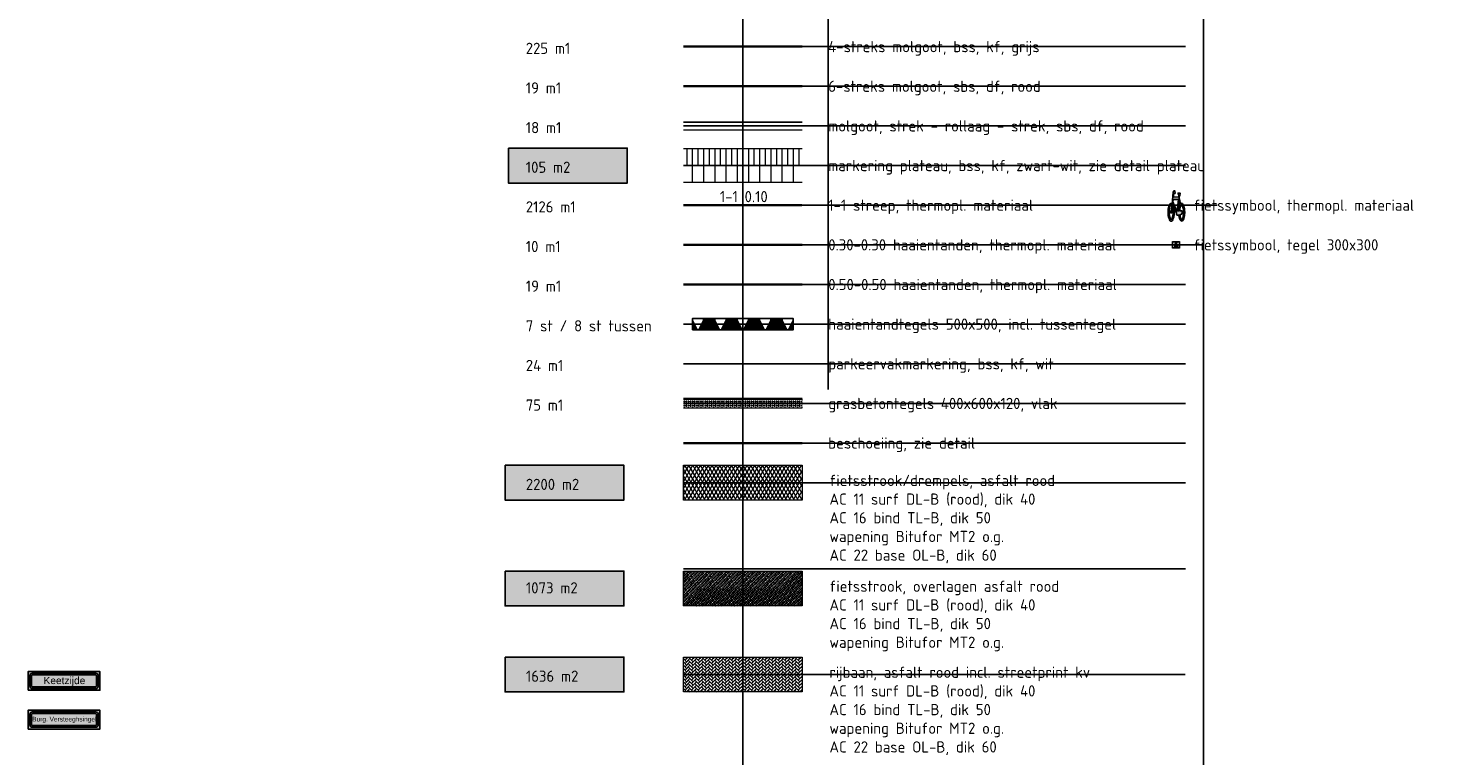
# Model space of a CAD drawing. Header units: metres. Extents: x 132493 to 134960, y 502695 to 503907.
# Tile 101 of 144: x 133969 to 134032, y 503049 to 503082. Entities that reach past the tile are written whole.
import ezdxf
from ezdxf.enums import TextEntityAlignment as Align

# ---------------------------------------------------------------- set-up
doc = ezdxf.new("R2010")
doc.units = ezdxf.units.M
doc.linetypes.add('VW-1-1_STREEP', pattern=[2, 1, -1])
doc.linetypes.add('XX-HIDDEN', pattern=[4, 2, -2])
doc.layers.get('Defpoints').update_dxf_attribs({"color": 3})
for name, color, linetype, lineweight in [('alg tekst 025', 7, 'Continuous', 0), ('N-WE-BC-WAPENING-GD', 180, 'Continuous', 25), ('N-WE-GK-BESCHOEIING_HOUT_SCHOT-G', 22, 'GK-BESCHOEIING', 35), ('N-WE-GR-GRAS-A', 54, 'Continuous', 18), ('N-WE-KL-BUISLEIDING GEVAARLIJKE INHOUD_MANTELBUIS-G', 20, 'Continuous', 35), ('N-WE-VH-DETAIL1-G', 7, 'Continuous', 18), ('N-WE-VH-GOOT-G', 40, 'Continuous', 35), ('N-WE-VH-GOOT_BSS_ACHTERKANT-G', 202, 'Continuous', 35), ('N-WE-VH-KANTVERHARDING-G', 2, 'Continuous', 18), ('N-WE-VH-PARKEERSCHEIDING-G', 7, 'XX-HIDDEN', 18), ('N-WE-VH-VERHARDING_ASFALT-A', 23, 'Continuous', 18), ('N-WE-VH-VERHARDING_GRASBETONSTEEN-G', 112, 'Continuous', 35), ('N-WE-VH-VERKEERSTEGEL-S', 7, 'Continuous', 25), ('N-WE-VW-MARKERING-T25', 7, 'Continuous', 25), ('N-WE-VW-MARKERING_DWARS_DRIEHOEK_3030-G', 7, 'VW-HAAIETAND30-L-N', 35), ('N-WE-VW-MARKERING_DWARS_DRIEHOEK_5050-G', 7, 'VW-HAAIETAND50-L-N', 35), ('N-WE-VW-MARKERING_LANGS_STREEP_11_010-G', 7, 'VW-1-1_STREEP', 13), ('N-WE-VW-MARKERING_SYMBOOL-S', 7, 'Continuous', 25), ('N01-WE-VH-GOOT_BSS_ACHTERKANT-G', 20, 'Continuous', 25), ('N01-WE-VH-VERHARDING_ASFALT-A', 22, 'Continuous', 18), ('N02-WE-VH-VERHARDING_ASFALT-A', 252, 'Continuous', 18), ('X-XX-AL-LEGENDA-T25', 7, 'Continuous', 25), ('X-XX-AL-T25', 7, 'Continuous', 25)]:
    doc.layers.add(name, color=color, linetype=linetype, lineweight=lineweight)
for name, color, linetype, lineweight, plot in [('ARC-hoev-fietsstrook-plateau-drempel-afalt rood', 241, 'Continuous', 18, False), ('ARC-hoev-markering-plateau-bss-kf-zwartwit', 5, 'Continuous', 35, False), ('ARC-hoev-nieuw-asfalt-streetprint', 215, 'Continuous', 35, False), ('ARC-hoev-overlagen rood asfalt fiets', 10, 'Continuous', 35, False)]:
    doc.layers.add(name, color=color, linetype=linetype, lineweight=lineweight, plot=plot)
doc.styles.add('ARIAL', font='arial.ttf')
doc.styles.add('NLCS-ISO-M200-T25', font='NLCS-ISO.ttf', dxfattribs={"height": 0.5})
doc.styles.add('NLCS-ISO-MM1-T25', font='NLCS-ISO.ttf', dxfattribs={"height": 2.5})
doc.styles.add('NLCS_200_25', font='NLCS-ISO.ttf', dxfattribs={"height": 0.5})
doc.linetypes.add('GK-BESCHOEIING', pattern='A,30,-5,[1,NLCS.SHX,S=1,R=0,X=0,Y=0],-5', length=40)
doc.linetypes.add('VW-HAAIETAND30-L-N', pattern='A,0,-0.3,[150,NLCS.SHX,S=0.6,R=0,X=-0.5,Y=-0.15],-0.3', length=0.6)
doc.linetypes.add('VW-HAAIETAND50-L-N', pattern='A,0,-0.5,[150,NLCS.SHX,S=1,R=0,X=-0.625,Y=-0.25],-0.5', length=1)

# ---------------------------------------------------------------- blocks, each defined once
blk = doc.blocks.new('N01 - 2')
at = {"layer": 'N-WE-BC-WAPENING-GD', "true_color": 0x0000fe}
h = blk.add_hatch(color=5, dxfattribs=at)
edge = h.paths.add_edge_path(flags=16)
edge.add_line((1.41, 0.612), (-1.41, 0.612))
edge.add_arc((-1.41, 0.536), 0.0759, 90.00038, 90.00674)
edge.add_arc((-1.41, 0.495), 0.117, 90.00637, 180.00637)
edge.add_arc((-1.451, 0.495), 0.0759, 179.99564, 180.00645, ccw=False)
edge.add_line((-1.526, 0.495), (-1.526, 0.041))
edge.add_arc((-1.41, 0.041), 0.117, 180.00194, 270.00637)
edge.add_arc((-1.41, 0), 0.0759, 270.00038, 270.00674, ccw=False)
edge.add_line((-1.41, -0.076), (1.41, -0.076))
edge.add_arc((1.41, 0), 0.0759, 270.00077, 270.00714)
edge.add_arc((1.41, 0.041), 0.117, 270.00637, 360.00194)
edge.add_line((1.526, 0.041), (1.527, 0.495))
edge.add_arc((1.41, 0.495), 0.117, 0.00194, 90.00376)
h.paths.add_polyline_path([(-1.602, -0.152), (1.602, -0.152), (1.602, 0.688), (-1.602, 0.688)])
at = {"layer": 'N-WE-BC-WAPENING-GD'}
h = blk.add_hatch(color=255, dxfattribs=at)
h.dxf.hatch_style = 1
h.paths.add_polyline_path([(1.41, 0.612), (-1.41, 0.612, 0.414246), (-1.526, 0.495, -0.000047), (-1.526, 0.495), (-1.526, 0.041, 0.414269), (-1.41, -0.076, -0.000028), (-1.41, -0.076), (1.41, -0.076, 0.414191), (1.526, 0.041), (1.527, 0.495, 0.414236)])
h.paths.add_polyline_path([(1.41, 0.536), (-1.41, 0.536, 0.414191), (-1.451, 0.495), (-1.451, 0.041, 0.414236), (-1.41, 0), (1.41, 0, 0.414191), (1.451, 0.041), (1.451, 0.495, 0.414236)], flags=16)
h.paths.add_polyline_path([(-1.411, 0.047), (1.411, 0.047), (1.411, 0.489), (-1.411, 0.489)], flags=8)
at = {"layer": 'N-WE-BC-WAPENING-GD', "true_color": 0x0000fe}
blk.add_hatch(color=5, dxfattribs=at).paths.add_polyline_path([(-1.41, 0.536, 0.414246), (-1.451, 0.495, -0.000047), (-1.451, 0.495), (-1.451, 0.041, 0.414269), (-1.41, 0, -0.000028), (-1.41, 0), (1.41, 0, 0.414246), (1.451, 0.041, -0.000047), (1.451, 0.041), (1.451, 0.495, 0.414269), (1.41, 0.536, -0.000028), (1.41, 0.536)])
at = {"layer": 'N-WE-BC-WAPENING-GD', "color": 5, "true_color": 0x0000fe, "flags": 128}
blk.add_lwpolyline([(-1.602, -0.152), (1.602, -0.152), (1.602, 0.688), (-1.602, 0.688)], close=True, dxfattribs=at)
at = {"layer": 'N-WE-BC-WAPENING-GD', "color": 5, "true_color": 0x0000fe}
for points in [[(1.41, 0.612), (-1.41, 0.612, 0.000028), (-1.41, 0.612, 0.414214), (-1.526, 0.495, -0.000047), (-1.526, 0.495), (-1.526, 0.041, 0.414236), (-1.41, -0.076, -0.000028), (-1.41, -0.076), (1.41, -0.076, 0.000028), (1.41, -0.076, 0.414191), (1.526, 0.041), (1.527, 0.495, 0.414223)], [(1.41, 0.536), (-1.41, 0.536, 0.414214), (-1.451, 0.495), (-1.451, 0.041, 0.414214), (-1.41, 0), (1.41, 0, 0.414214), (1.451, 0.041), (1.451, 0.495, 0.414214)]]:
    blk.add_lwpolyline(points, format="xyb", close=True, dxfattribs=at)
at = {"layer": 'X-XX-AL-T25', "insert": (-1.423, 0.393), "char_height": 0.20872, "attachment_point": 1, "rotation": 0.00045, "style": 'ARIAL'}
blk.add_mtext_dynamic_manual_height_columns('Burg. Versteeghsingel', width=3.18338, gutter_width=1.044, heights=[0], dxfattribs=at)
blk = doc.blocks.new('SVH-VERKEERSTEGEL_500X500_HAAIENTAND')
h = blk.add_hatch(color=253)
h.paths.add_polyline_path([(-0.25, -0.5), (-0.25, 0), (0, -0.5)])
h.paths.add_polyline_path([(0, -0.5), (0.25, 0), (0.25, -0.5)])
blk.add_3dface([(-0.25, -0.5), (0.25, -0.5), (0.25, 0), (-0.25, 0)])
blk = doc.blocks.new('SVH-VERKEERSTEGEL_500X500_TUSSENTEGEL')
blk.add_hatch(color=253).paths.add_polyline_path([(-0.25, -0.5), (-0.25, 0), (0.25, 0), (0.25, -0.5)])
blk.add_3dface([(-0.25, -0.5), (0.25, -0.5), (0.25, 0), (-0.25, 0)])
blk = doc.blocks.new('N-SVW-MARKERING_SYMBOOL_FIETS_1.35')
h = blk.add_hatch(color=256)
h.paths.add_polyline_path([(-0.045, 1.35), (-0.07, 1.35), (-0.07, 1.35), (-0.095, 1.35, 0.236068), (-0.119, 1.325), (-0.132, 1.288), (-0.183, 0.766, 0.006813), (-0.189, 0.773, 0.22312), (-0.231, 0.793, 0.22312), (-0.273, 0.773, 0.090648), (-0.327, 0.677, 0.047451), (-0.356, 0.559, 0.035374), (-0.367, 0.396, 0.035374), (-0.356, 0.234, 0.047451), (-0.327, 0.116, 0.090648), (-0.273, 0.02, 0.22312), (-0.231, 0, 0.22312), (-0.189, 0.02, 0.090648), (-0.134, 0.116, 0.047451), (-0.106, 0.234, 0.035374), (-0.095, 0.396, 0.035374), (-0.106, 0.559, 0.047451), (-0.134, 0.677, 0.038864), (-0.153, 0.72), (-0.148, 0.783), (0.017, 0.355), (0.017, 0.297, 0.544665), (0.054, 0.26), (0.11, 0.272, 0.008345), (0.115, 0.234, 0.047451), (0.144, 0.116, 0.090648), (0.198, 0.02, 0.22312), (0.24, 0, 0.22312), (0.282, 0.02, 0.090648), (0.336, 0.116, 0.047451), (0.365, 0.234, 0.035374), (0.376, 0.396, 0.035374), (0.365, 0.559, 0.047451), (0.336, 0.677, 0.090648), (0.282, 0.773, 0.22312), (0.24, 0.793, 0.22312), (0.198, 0.773, 0.006813), (0.192, 0.766), (0.141, 1.04), (0.153, 1.139), (0.166, 1.127), (0.19, 1.239, 0.548946), (0.178, 1.251), (0.091, 1.251), (0.091, 1.201), (0.123, 1.17), (0.116, 1.078), (-0.122, 1.078), (-0.11, 1.214, -0.281777), (-0.07, 1.239), (-0.045, 1.239)])
h.paths.add_polyline_path([(0.104, 0.966), (0.042, 0.458), (0.017, 0.458), (-0.14, 0.868), (-0.132, 0.966)], flags=16)
h.paths.add_polyline_path([(0.128, 0.879), (0.161, 0.717, 0.035986), (0.144, 0.677, 0.047451), (0.115, 0.559, 0.021905), (0.105, 0.458), (0.079, 0.458)], flags=16)
h.paths.add_polyline_path([(-0.205, 0.692, -0.01664), (-0.196, 0.677), (-0.218, 0.508), (-0.243, 0.446), (-0.243, 0.372, 0.720759), (-0.231, 0.359, 0.162278), (-0.218, 0.372), (-0.194, 0.421), (-0.169, 0.545), (-0.164, 0.596, -0.030907), (-0.151, 0.524, -0.028874), (-0.144, 0.396, -0.028874), (-0.151, 0.269, -0.039407), (-0.169, 0.177, -0.080527), (-0.205, 0.1, -0.24906), (-0.231, 0.087, -0.24906), (-0.256, 0.1, -0.080527), (-0.292, 0.177, -0.039407), (-0.31, 0.269, -0.028874), (-0.317, 0.396, -0.028874), (-0.31, 0.524, -0.039407), (-0.292, 0.615, -0.080527), (-0.256, 0.692, -0.24906), (-0.231, 0.706, -0.24906)], flags=16)
h.paths.add_polyline_path([(0.24, 0.706, -0.24906), (0.265, 0.692, -0.080527), (0.301, 0.615, -0.039407), (0.319, 0.524, -0.028874), (0.327, 0.396, -0.028874), (0.319, 0.269, -0.039407), (0.301, 0.177, -0.080527), (0.265, 0.1, -0.24906), (0.24, 0.087, -0.24906), (0.214, 0.1, -0.080527), (0.179, 0.177, -0.039407), (0.161, 0.269, -0.003097), (0.159, 0.283), (0.24, 0.31), (0.265, 0.359), (0.265, 0.433, 0.414214), (0.24, 0.458), (0.155, 0.458, -0.014843), (0.161, 0.524, -0.039407), (0.179, 0.615, -0.080527), (0.214, 0.692, -0.24906)], flags=16)
at = {"flags": 128}
for points in [[(-0.183, 0.766), (-0.132, 1.288), (-0.119, 1.325, -0.414214), (-0.07, 1.35), (-0.045, 1.35), (-0.045, 1.239), (-0.07, 1.239, 0.281777), (-0.11, 1.214), (-0.122, 1.078), (0.116, 1.078), (0.123, 1.17), (0.091, 1.201), (0.091, 1.251), (0.178, 1.251, -0.548946), (0.19, 1.239), (0.166, 1.127), (0.153, 1.139), (0.141, 1.04), (0.192, 0.766)], [(-0.189, 0.773, 0.22312), (-0.231, 0.793, 0.22312), (-0.273, 0.773, 0.090648), (-0.327, 0.677, 0.047451), (-0.356, 0.559, 0.035374), (-0.367, 0.396, 0.035374), (-0.356, 0.234, 0.047451), (-0.327, 0.116, 0.090648), (-0.273, 0.02, 0.22312), (-0.231, 0, 0.22312), (-0.189, 0.02, 0.090648), (-0.134, 0.116, 0.047451), (-0.106, 0.234, 0.035374), (-0.095, 0.396, 0.035374), (-0.106, 0.559, 0.047451), (-0.134, 0.677, 0.038864), (-0.153, 0.72), (-0.148, 0.783), (0.017, 0.355), (0.017, 0.297, 0.544665), (0.054, 0.26), (0.11, 0.272, 0.008345), (0.115, 0.234, 0.047451), (0.144, 0.116, 0.090648), (0.198, 0.02, 0.22312), (0.24, 0, 0.22312), (0.282, 0.02, 0.090648), (0.336, 0.116, 0.047451), (0.365, 0.234, 0.035374), (0.376, 0.396, 0.035374), (0.365, 0.559, 0.047451), (0.336, 0.677, 0.090648), (0.282, 0.773, 0.22312), (0.24, 0.793, 0.22312), (0.198, 0.773)]]:
    blk.add_lwpolyline(points, format="xyb", dxfattribs=at)
for points in [[(-0.164, 0.596), (-0.169, 0.545), (-0.194, 0.421), (-0.218, 0.372, -0.162278), (-0.231, 0.359, -0.720759), (-0.243, 0.372), (-0.243, 0.446), (-0.218, 0.508), (-0.196, 0.677, 0.01664), (-0.205, 0.692, 0.24906), (-0.231, 0.706, 0.24906), (-0.256, 0.692, 0.080527), (-0.292, 0.615, 0.039407), (-0.31, 0.524, 0.028874), (-0.317, 0.396, 0.028874), (-0.31, 0.269, 0.039407), (-0.292, 0.177, 0.080527), (-0.256, 0.1, 0.24906), (-0.231, 0.087, 0.24906), (-0.205, 0.1, 0.080527), (-0.169, 0.177, 0.039407), (-0.151, 0.269, 0.028874), (-0.144, 0.396, 0.028874), (-0.151, 0.524, 0.030907)], [(0.161, 0.717, 0.035986), (0.144, 0.677, 0.047451), (0.115, 0.559, 0.021905), (0.105, 0.458), (0.079, 0.458), (0.128, 0.879)], [(0.327, 0.396, 0.028874), (0.319, 0.524, 0.039407), (0.301, 0.615, 0.080527), (0.265, 0.692, 0.24906), (0.24, 0.706, 0.24906), (0.214, 0.692, 0.080527), (0.179, 0.615, 0.039407), (0.161, 0.524, 0.014843), (0.155, 0.458), (0.24, 0.458, -0.414214), (0.265, 0.433), (0.265, 0.359), (0.24, 0.31), (0.159, 0.283, 0.003097), (0.161, 0.269, 0.039407), (0.179, 0.177, 0.080527), (0.214, 0.1, 0.24906), (0.24, 0.087, 0.24906), (0.265, 0.1, 0.080527), (0.301, 0.177, 0.039407), (0.319, 0.269, 0.028874)]]:
    blk.add_lwpolyline(points, format="xyb", close=True, dxfattribs=at)
blk.add_lwpolyline([(-0.14, 0.868), (0.017, 0.458), (0.042, 0.458), (0.104, 0.966), (-0.132, 0.966)], close=True, dxfattribs=at)
for centre, start, end in [((-0.425, 0.577), 38.12736, 39.6888), ((0.434, 0.577), 140.3112, 141.87264)]:
    blk.add_arc(centre, 0.307, start, end)
blk = doc.blocks.new('fietstegel 300x300')
at = {"layer": 'N-WE-VH-DETAIL1-G', "flags": 128}
for points in [[(-0.15, 0.15), (0.15, 0.15), (0.15, -0.15), (-0.15, -0.15)], [(-0.14, 0.14), (0.14, 0.14), (0.14, -0.14), (-0.14, -0.14)], [(-0.028, 0.038), (0.004, -0.045), (0.009, -0.045), (0.021, 0.058), (-0.026, 0.058)]]:
    blk.add_lwpolyline(points, close=True, dxfattribs=at)
for points in [[(-0.038, 0.019, 0.22312), (-0.046, 0.023, 0.22312), (-0.055, 0.019, 0.090648), (-0.066, -0.001, 0.047451), (-0.072, -0.025, 0.035374), (-0.074, -0.058, 0.035374), (-0.072, -0.09, 0.047451), (-0.066, -0.114, 0.090648), (-0.055, -0.134, 0.22312), (-0.046, -0.138, 0.22312), (-0.038, -0.134, 0.090648), (-0.027, -0.114, 0.047451), (-0.021, -0.09, 0.035374), (-0.019, -0.058, 0.035374), (-0.021, -0.025, 0.047451), (-0.027, -0.001, 0.038864), (-0.031, 0.008), (-0.03, 0.021), (0.004, -0.066), (0.004, -0.078, 0.544665), (0.011, -0.085), (0.023, -0.083, 0.008345), (0.024, -0.09, 0.047451), (0.029, -0.114, 0.090648), (0.04, -0.134, 0.22312), (0.049, -0.138, 0.22312), (0.057, -0.134, 0.090648), (0.068, -0.114, 0.047451), (0.074, -0.09, 0.035374), (0.076, -0.058, 0.035374), (0.074, -0.025, 0.047451), (0.068, -0.001, 0.090648), (0.057, 0.019, 0.22312), (0.049, 0.023, 0.22312), (0.04, 0.019)], [(-0.037, 0.017), (-0.026, 0.123), (-0.024, 0.13, -0.414214), (-0.014, 0.135), (-0.009, 0.135), (-0.009, 0.113), (-0.014, 0.113, 0.281777), (-0.022, 0.108), (-0.024, 0.08), (0.024, 0.08), (0.025, 0.099), (0.019, 0.105), (0.019, 0.115), (0.036, 0.115, -0.548946), (0.039, 0.113), (0.034, 0.09), (0.031, 0.093), (0.029, 0.073), (0.039, 0.017)]]:
    blk.add_lwpolyline(points, format="xyb", dxfattribs=at)
for points in [[(-0.033, -0.017), (-0.034, -0.027), (-0.039, -0.053), (-0.044, -0.063, -0.162278), (-0.046, -0.065, -0.720759), (-0.049, -0.063), (-0.049, -0.048), (-0.044, -0.035), (-0.039, -0.001, 0.01664), (-0.041, 0.002, 0.24906), (-0.046, 0.005, 0.24906), (-0.052, 0.002, 0.080527), (-0.059, -0.013, 0.039407), (-0.062, -0.032, 0.028874), (-0.064, -0.058, 0.028874), (-0.062, -0.083, 0.039407), (-0.059, -0.102, 0.080527), (-0.052, -0.117, 0.24906), (-0.046, -0.12, 0.24906), (-0.041, -0.117, 0.080527), (-0.034, -0.102, 0.039407), (-0.03, -0.083, 0.028874), (-0.029, -0.058, 0.028874), (-0.03, -0.032, 0.030907)], [(0.033, 0.007, 0.035986), (0.029, -0.001, 0.047451), (0.024, -0.025, 0.021905), (0.022, -0.045), (0.016, -0.045), (0.026, 0.04)], [(0.066, -0.058, 0.028874), (0.065, -0.032, 0.039407), (0.061, -0.013, 0.080527), (0.054, 0.002, 0.24906), (0.049, 0.005, 0.24906), (0.044, 0.002, 0.080527), (0.036, -0.013, 0.039407), (0.033, -0.032, 0.014843), (0.032, -0.045), (0.049, -0.045, -0.414214), (0.054, -0.05), (0.054, -0.065), (0.049, -0.075), (0.032, -0.081, 0.003097), (0.033, -0.083, 0.039407), (0.036, -0.102, 0.080527), (0.044, -0.117, 0.24906), (0.049, -0.12, 0.24906), (0.054, -0.117, 0.080527), (0.061, -0.102, 0.039407), (0.065, -0.083, 0.028874)]]:
    blk.add_lwpolyline(points, format="xyb", close=True, dxfattribs=at)

msp = doc.modelspace()

# ---------------------------------------------------------------- hatches: boundary and pattern name
at = {"layer": 'ARC-hoev-fietsstrook-plateau-drempel-afalt rood', "transparency": 33554661}
h = msp.add_hatch(color=256, dxfattribs=at)
h.dxf.hatch_style = 1
h.paths.add_polyline_path([(133990.054, 503062.228), (133995.359, 503062.228), (133995.359, 503060.668), (133990.054, 503060.668)])
at = {"layer": 'ARC-hoev-markering-plateau-bss-kf-zwartwit', "transparency": 33554559}
h = msp.add_hatch(color=256, dxfattribs=at)
h.dxf.hatch_style = 1
h.paths.add_polyline_path([(133990.204, 503076.382), (133995.509, 503076.382), (133995.509, 503074.822), (133990.204, 503074.822)])
at = {"layer": 'ARC-hoev-nieuw-asfalt-streetprint', "transparency": 33554534}
h = msp.add_hatch(color=256, dxfattribs=at)
h.dxf.hatch_style = 1
h.paths.add_polyline_path([(133990.055, 503053.666), (133995.36, 503053.666), (133995.36, 503052.106), (133990.055, 503052.106)])
at = {"layer": 'ARC-hoev-overlagen rood asfalt fiets', "transparency": 33554534}
h = msp.add_hatch(color=256, dxfattribs=at)
h.dxf.hatch_style = 1
h.paths.add_polyline_path([(133990.055, 503057.505), (133995.36, 503057.505), (133995.36, 503055.945), (133990.055, 503055.945)])
at = {"layer": 'N-WE-BC-WAPENING-GD', "true_color": 0x0000fe}
h = msp.add_hatch(color=5, dxfattribs=at)
edge = h.paths.add_edge_path(flags=16)
edge.add_line((133971.779, 503052.944), (133968.959, 503052.944))
edge.add_arc((133968.959, 503052.868), 0.0759, 90.00038, 90.00674)
edge.add_arc((133968.959, 503052.828), 0.117, 90.00637, 180.00637)
edge.add_arc((133968.919, 503052.828), 0.0759, 179.99564, 180.00645, ccw=False)
edge.add_line((133968.843, 503052.828), (133968.843, 503052.373))
edge.add_arc((133968.959, 503052.373), 0.117, 180.00194, 270.00637)
edge.add_arc((133968.959, 503052.333), 0.0759, 270.00038, 270.00674, ccw=False)
edge.add_line((133968.959, 503052.257), (133971.779, 503052.257))
edge.add_arc((133971.779, 503052.333), 0.0759, 270.00077, 270.00714)
edge.add_arc((133971.779, 503052.373), 0.117, 270.00637, 360.00194)
edge.add_line((133971.896, 503052.373), (133971.896, 503052.828))
edge.add_arc((133971.779, 503052.828), 0.117, 0.00194, 90.00376)
h.paths.add_polyline_path([(133968.767, 503052.181), (133971.972, 503052.181), (133971.972, 503053.02), (133968.767, 503053.02)])
at = {"layer": 'N-WE-BC-WAPENING-GD'}
h = msp.add_hatch(color=255, dxfattribs=at)
h.dxf.hatch_style = 1
h.paths.add_polyline_path([(133971.779, 503052.944), (133968.959, 503052.944, 0.414246), (133968.843, 503052.828, -0.000047), (133968.843, 503052.828), (133968.843, 503052.373, 0.414269), (133968.959, 503052.257, -0.000028), (133968.959, 503052.257), (133971.779, 503052.257, 0.414191), (133971.896, 503052.373), (133971.896, 503052.828, 0.414236)])
h.paths.add_polyline_path([(133971.779, 503052.868), (133968.959, 503052.868, 0.414191), (133968.919, 503052.828), (133968.919, 503052.373, 0.414236), (133968.959, 503052.333), (133971.779, 503052.333, 0.414191), (133971.82, 503052.373), (133971.82, 503052.828, 0.414236)], flags=16)
h.paths.add_polyline_path([(133968.959, 503052.38), (133971.78, 503052.38), (133971.78, 503052.821), (133968.959, 503052.821)], flags=8)
at = {"layer": 'N-WE-BC-WAPENING-GD', "true_color": 0x0000fe}
msp.add_hatch(color=5, dxfattribs=at).paths.add_polyline_path([(133968.959, 503052.868, 0.414246), (133968.919, 503052.828, -0.000047), (133968.919, 503052.828), (133968.919, 503052.373, 0.414269), (133968.959, 503052.333, -0.000028), (133968.959, 503052.333), (133971.779, 503052.333, 0.414246), (133971.82, 503052.373, -0.000047), (133971.82, 503052.373), (133971.82, 503052.828, 0.414269), (133971.779, 503052.868, -0.000028), (133971.779, 503052.868)])
at = {"layer": 'N-WE-GR-GRAS-A', "transparency": 33554559}
h = msp.add_hatch(dxfattribs=at)
h.set_pattern_fill('AGR-GRAS_GESTABILISEERD-SO', color=256, scale=1.5, pattern_type=2)
h.set_pattern_definition([(360, (133998.01126, 503107.44926), (0.09375, 0.09375), [0.09375, -0.09375]), (90, (133998.05813, 503107.49614), (-0.09375, 0.09375), [0.09375, -0.09375])])
h.paths.add_polyline_path([(133998.011, 503065.186), (134003.311, 503065.186), (134003.311, 503064.786), (133998.011, 503064.786)])
at = {"layer": 'N-WE-VH-VERHARDING_ASFALT-A', "transparency": 33554559}
h = msp.add_hatch(dxfattribs=at)
h.set_pattern_fill('AVH-ASFALT_LAAG1-D', color=11, scale=5, pattern_type=2)
h.set_pattern_definition([(60, (133834.14832, 503197.37234), (-0.12990381, 0.075), []), (120, (133834.14832, 503197.37234), (-0.12990381, -0.075), [])])
h.paths.add_polyline_path([(133998.011, 503062.228), (134003.316, 503062.228), (134003.316, 503060.668), (133998.011, 503060.668)])
at = {"layer": 'N01-WE-VH-VERHARDING_ASFALT-A', "transparency": 33554559}
h = msp.add_hatch(dxfattribs=at)
h.set_pattern_fill('AVH-ASFALT_LAAG2-D', color=256, pattern_type=2)
h.set_pattern_definition([(45, (133834.14958, 503196.1877), (-0.07071068, 0.07071068), []), (45, (133834.20958, 503196.1877), (-0.07071068, 0.07071068), [0.05, -0.025])])
h.paths.add_polyline_path([(133998.013, 503057.505), (134003.318, 503057.505), (134003.318, 503055.945), (133998.013, 503055.945)])
at = {"layer": 'N02-WE-VH-VERHARDING_ASFALT-A', "transparency": 33554559}
h = msp.add_hatch(dxfattribs=at)
h.set_pattern_fill('AVH-BSS_KEIFORMAAT_ELLEBOOG-SO', color=2, angle=-315, pattern_type=2)
h.set_pattern_definition([(45, (133834.14832, 503190.57984), (6e-12, 0.148492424), [0.315, -0.105]), (315, (133833.99983, 503190.72834), (6e-12, 0.148492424), [0.315, -0.105])])
h.paths.add_polyline_path([(133998.011, 503053.666), (134003.316, 503053.666), (134003.316, 503052.106), (133998.011, 503052.106)])

# ---------------------------------------------------------------- linework, layer by layer
at = {"layer": 'alg tekst 025', "ltscale": 500}
for points in [[(133998.011, 503062.228), (134003.316, 503062.228), (134003.316, 503060.668), (133998.011, 503060.668)], [(133998.013, 503057.505), (134003.318, 503057.505), (134003.318, 503055.945), (133998.013, 503055.945)], [(133998.011, 503053.666), (134003.316, 503053.666), (134003.316, 503052.106), (133998.011, 503052.106)]]:
    msp.add_lwpolyline(points, close=True, dxfattribs=at)
at = {"layer": 'Defpoints', "flags": 128}
for points in [[(134004.477, 503108.002), (134004.477, 503065.614)], [(134004.477, 503108.002), (134004.477, 503065.614)], [(134000.665, 503105.965), (134000.665, 503019.12)], [(134021.224, 503105.965), (134021.224, 503019.12)], [(133998.011, 503080.91), (134020.416, 503080.91)], [(133998.011, 503079.141), (134020.416, 503079.141)], [(133998.011, 503077.371), (134020.416, 503077.371)], [(133998.011, 503075.602), (134020.416, 503075.602)], [(133998.011, 503073.833), (134021.837, 503073.833)], [(133998.011, 503072.064), (134021.224, 503072.064)], [(133998.011, 503070.294), (134020.416, 503070.294)], [(133998.011, 503068.525), (134020.416, 503068.525)], [(133998.011, 503066.756), (134020.416, 503066.756)], [(133998.011, 503064.986), (134020.416, 503064.986)], [(133998.011, 503063.217), (134020.416, 503063.217)], [(133998.011, 503061.448), (134020.416, 503061.448)], [(133998.013, 503057.609), (134020.417, 503057.609)], [(133998.009, 503052.886), (134020.413, 503052.886)]]:
    msp.add_lwpolyline(points, dxfattribs=at)
at = {"layer": 'Defpoints', "ltscale": 500}
for points in [[(133990.204, 503076.382), (133995.509, 503076.382), (133995.509, 503074.822), (133990.204, 503074.822)], [(133990.054, 503062.228), (133995.359, 503062.228), (133995.359, 503060.668), (133990.054, 503060.668)], [(133990.055, 503057.505), (133995.36, 503057.505), (133995.36, 503055.945), (133990.055, 503055.945)], [(133990.055, 503053.666), (133995.36, 503053.666), (133995.36, 503052.106), (133990.055, 503052.106)]]:
    msp.add_lwpolyline(points, close=True, dxfattribs=at)
at = {"layer": 'N-WE-BC-WAPENING-GD', "color": 5, "true_color": 0x0000fe, "flags": 128}
msp.add_lwpolyline([(133968.767, 503052.181), (133971.972, 503052.181), (133971.972, 503053.02), (133968.767, 503053.02)], close=True, dxfattribs=at)
at = {"layer": 'N-WE-BC-WAPENING-GD', "color": 5, "true_color": 0x0000fe}
for points in [[(133971.779, 503052.944), (133968.959, 503052.944, 0.000028), (133968.959, 503052.944, 0.414214), (133968.843, 503052.828, -0.000047), (133968.843, 503052.828), (133968.843, 503052.373, 0.414236), (133968.959, 503052.257, -0.000028), (133968.959, 503052.257), (133971.779, 503052.257, 0.000028), (133971.779, 503052.257, 0.414191), (133971.896, 503052.373), (133971.896, 503052.828, 0.414223)], [(133971.779, 503052.868), (133968.959, 503052.868, 0.414214), (133968.919, 503052.828), (133968.919, 503052.373, 0.414214), (133968.959, 503052.333), (133971.779, 503052.333, 0.414214), (133971.82, 503052.373), (133971.82, 503052.828, 0.414214)]]:
    msp.add_lwpolyline(points, format="xyb", close=True, dxfattribs=at)
at = {"layer": 'N-WE-GK-BESCHOEIING_HOUT_SCHOT-G', "ltscale": 0.5, "flags": 128}
msp.add_lwpolyline([(133998.011, 503063.217), (134003.311, 503063.217)], dxfattribs=at)
at = {"layer": 'N-WE-VH-GOOT-G', "flags": 128}
msp.add_lwpolyline([(133998.011, 503079.141), (134003.311, 503079.141)], dxfattribs=at)
at = {"layer": 'N-WE-VH-GOOT_BSS_ACHTERKANT-G', "flags": 128}
msp.add_lwpolyline([(133998.011, 503080.91), (134003.311, 503080.91)], dxfattribs=at)
at = {"layer": 'N-WE-VH-KANTVERHARDING-G', "flags": 128}
for points in [[(133998.011, 503077.201), (134003.311, 503077.201)], [(134003.311, 503076.352), (133998.011, 503076.352)], [(133998.161, 503076.352), (133998.161, 503075.602)], [(133998.411, 503076.352), (133998.411, 503074.852)], [(133998.661, 503076.352), (133998.661, 503075.602)], [(133998.911, 503076.352), (133998.911, 503074.852)], [(133999.161, 503076.352), (133999.161, 503075.602)], [(133999.411, 503076.352), (133999.411, 503074.852)], [(133999.661, 503076.352), (133999.661, 503075.602)], [(133999.911, 503076.352), (133999.911, 503074.852)], [(134000.161, 503076.352), (134000.161, 503075.602)], [(134000.411, 503076.352), (134000.411, 503074.852)], [(134000.661, 503076.352), (134000.661, 503075.602)], [(134000.911, 503076.352), (134000.911, 503074.852)], [(134001.161, 503076.352), (134001.161, 503075.602)], [(134001.411, 503076.352), (134001.411, 503074.852)], [(134001.661, 503076.352), (134001.661, 503075.602)], [(134001.911, 503076.352), (134001.911, 503074.852)], [(134002.161, 503076.352), (134002.161, 503075.602)], [(134002.411, 503076.352), (134002.411, 503074.852)], [(134002.661, 503076.352), (134002.661, 503075.602)], [(134002.911, 503076.352), (134002.911, 503074.852)], [(134003.161, 503076.352), (134003.161, 503075.602)], [(134003.311, 503074.852), (133998.011, 503074.852)], [(133998.011, 503064.786), (134003.311, 503064.786)]]:
    msp.add_lwpolyline(points, dxfattribs=at)
at = {"layer": 'N-WE-VH-PARKEERSCHEIDING-G', "flags": 128}
msp.add_lwpolyline([(133998.011, 503066.756), (134003.311, 503066.756)], dxfattribs=at)
at = {"layer": 'N-WE-VH-VERHARDING_GRASBETONSTEEN-G', "flags": 128}
msp.add_lwpolyline([(133998.011, 503065.186), (134003.311, 503065.186)], dxfattribs=at)
at = {"layer": 'N-WE-VW-MARKERING_DWARS_DRIEHOEK_3030-G', "ltscale": 5, "flags": 128}
msp.add_lwpolyline([(133998.011, 503072.064), (134003.311, 503072.064)], dxfattribs=at)
at = {"layer": 'N-WE-VW-MARKERING_DWARS_DRIEHOEK_5050-G', "ltscale": 5, "flags": 128}
msp.add_lwpolyline([(133998.011, 503070.294), (134003.311, 503070.294)], dxfattribs=at)
at = {"layer": 'N-WE-VW-MARKERING_LANGS_STREEP_11_010-G', "ltscale": 4, "const_width": 0.1, "flags": 128}
msp.add_lwpolyline([(133998.011, 503073.833), (134003.311, 503073.833)], dxfattribs=at)
at = {"layer": 'N01-WE-VH-GOOT_BSS_ACHTERKANT-G', "flags": 128}
msp.add_lwpolyline([(133998.011, 503077.541), (134003.311, 503077.541)], dxfattribs=at)

# ---------------------------------------------------------------- block references
at = {"layer": 'N-WE-BC-WAPENING-GD'}
msp.add_blockref('N01 - 2', (133970.369, 503050.605), dxfattribs=at)
at = {"layer": 'N-WE-KL-BUISLEIDING GEVAARLIJKE INHOUD_MANTELBUIS-G'}
msp.add_blockref('fietstegel 300x300', (134019.999, 503072.064), dxfattribs=at)
at = {"layer": 'N-WE-VH-VERKEERSTEGEL-S'}
for p in [(133998.665, 503068.775), (133999.665, 503068.775), (134000.665, 503068.775), (134001.665, 503068.775), (134002.665, 503068.775)]:
    msp.add_blockref('SVH-VERKEERSTEGEL_500X500_HAAIENTAND', p, dxfattribs=at)
at = {"layer": 'N-WE-VH-VERKEERSTEGEL-S', "rotation": 179.99999988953}
for p in [(133999.165, 503068.275), (134000.165, 503068.275), (134001.165, 503068.275), (134002.165, 503068.275)]:
    msp.add_blockref('SVH-VERKEERSTEGEL_500X500_TUSSENTEGEL', p, dxfattribs=at)
at = {"layer": 'N-WE-VW-MARKERING_SYMBOOL-S', "rotation": 0.6672440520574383}
msp.add_blockref('N-SVW-MARKERING_SYMBOOL_FIETS_1.35', (134020.015, 503073.122), dxfattribs=at)

# ---------------------------------------------------------------- texts
at = {"layer": 'alg tekst 025', "char_height": 0.5, "attachment_point": 1, "rotation": 360, "style": 'NLCS_200_25'}
for s, insert, width in [('fietsstrook/drempels, asfalt rood\\PAC 11 surf DL-B (rood), dik 40\\PAC 16 bind TL-B, dik 50\\Pwapening Bitufor MT2 o.g.\\PAC 22 base OL-B, dik 60', (134004.53, 503061.799), 13.668), ('fietsstrook, overlagen asfalt rood\\PAC 11 surf DL-B (rood), dik 40\\PAC 16 bind TL-B, dik 50\\Pwapening Bitufor MT2 o.g.', (134004.531, 503057.075), 10.72838), ('rijbaan, asfalt rood incl. streetprint kv\\PAC 11 surf DL-B (rood), dik 40\\PAC 16 bind TL-B, dik 50\\Pwapening Bitufor MT2 o.g.\\PAC 22 base OL-B, dik 60', (134004.53, 503053.237), 14.5725)]:
    msp.add_mtext(s, dxfattribs=dict(at, insert=insert, width=width))
at = {"layer": 'Defpoints', "color": 30, "true_color": 0xf8991e, "style": 'NLCS-ISO-MM1-T25'}
for s, p in [('225 m1', (133990.977, 503080.835)), ('18 m1', (133990.977, 503077.296))]:
    msp.add_text(s, height=0.5, rotation=360, dxfattribs=at).set_placement(p, align=Align.MIDDLE_LEFT)
at = {"layer": 'Defpoints', "style": 'NLCS-ISO-MM1-T25'}
for s, p in [('19 m1', (133990.977, 503079.066)), ('105 m2', (133990.977, 503075.527)), ('2126 m1', (133990.977, 503073.758)), ('10 m1', (133990.977, 503071.989)), ('19 m1', (133990.977, 503070.219)), ('7 st / 8 st tussen', (133990.977, 503068.45)), ('24 m1', (133990.977, 503066.681)), ('75 m1', (133990.977, 503064.911)), ('2200 m2', (133990.98, 503061.373)), ('1073 m2', (133990.981, 503056.754)), ('1636 m2', (133990.981, 503052.811))]:
    msp.add_text(s, height=0.5, rotation=360, dxfattribs=at).set_placement(p, align=Align.MIDDLE_LEFT)
at = {"layer": 'N-WE-VW-MARKERING-T25', "insert": (133999.639, 503074.466), "char_height": 0.5, "attachment_point": 1, "rotation": 360, "style": 'NLCS-ISO-M200-T25'}
msp.add_mtext_dynamic_manual_height_columns('1-1 0.10', width=3.6401, gutter_width=2.5, heights=[0], dxfattribs=at)
at = {"layer": 'X-XX-AL-LEGENDA-T25', "style": 'NLCS-ISO-MM1-T25'}
for s, p in [('4-streks molgoot, bss, kf, grijs', (134004.477, 503080.91)), ('6-streks molgoot, sbs, df, rood', (134004.477, 503079.141)), ('molgoot, strek - rollaag - strek, sbs, df, rood', (134004.477, 503077.371)), ('markering plateau, bss, kf, zwart-wit, zie detail plateau', (134004.477, 503075.602)), ('1-1 streep, thermopl. materiaal', (134004.477, 503073.833)), ('fietssymbool, thermopl. materiaal', (134020.789, 503073.833)), ('0.30-0.30 haaientanden, thermopl. materiaal', (134004.477, 503072.064)), ('fietssymbool, tegel 300x300', (134020.789, 503072.064)), ('0.50-0.50 haaientanden, thermopl. materiaal', (134004.477, 503070.294)), ('haaientandtegels 500x500, incl. tussentegel', (134004.477, 503068.525)), ('parkeervakmarkering, bss, kf, wit ', (134004.477, 503066.756)), ('grasbetontegels 400x600x120, vlak', (134004.477, 503064.986)), ('beschoeiing, zie detail', (134004.477, 503063.217))]:
    msp.add_text(s, height=0.5, rotation=360, dxfattribs=at).set_placement(p, align=Align.MIDDLE_LEFT)
at = {"layer": 'X-XX-AL-T25', "insert": (133969.455, 503052.781), "char_height": 0.3244, "attachment_point": 1, "rotation": 0.00045, "style": 'ARIAL'}
msp.add_mtext_dynamic_manual_height_columns('Keetzijde', width=4.94842, gutter_width=1.622, heights=[0], dxfattribs=at)

doc.saveas('drawing.dxf')
